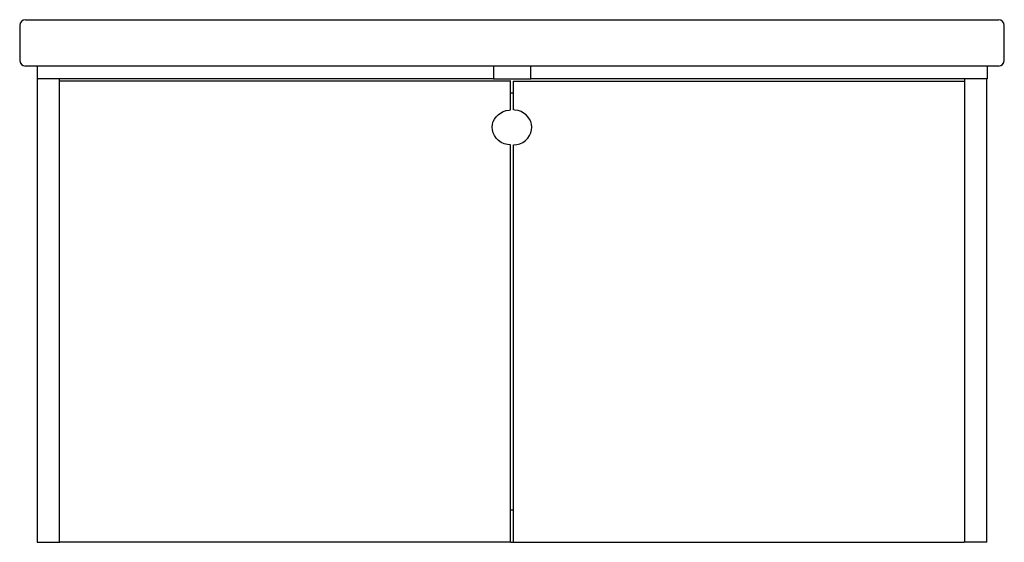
# Model space of a CAD drawing. Extents: x -0.426 to 0.424, y 0 to 0.451.
import ezdxf

# ---------------------------------------------------------------- set-up
doc = ezdxf.new("R2010")
doc.units = 0
doc.header["$MEASUREMENT"] = 0
doc.layers.add('BLOCKS', color=3, linetype='CONTINUOUS')

msp = doc.modelspace()

# ---------------------------------------------------------------- linework, layer by layer
at = {"layer": 'BLOCKS', "linetype": 'Continuous'}
for p, q in [((-0.42119, 0.451), (0.41881, 0.451)), ((-0.42619, 0.446), (-0.42619, 0.416)), ((0.42381, 0.416), (0.42381, 0.446)), ((0.41881, 0.411), (-0.42119, 0.411)), ((-0.41109, 0.411), (-0.41741, 0.411)), ((-0.41109, 0.411), (-0.41109, 0.4)), ((-0.01728, 0.411), (-0.01728, 0.4)), ((0.01511, 0.4), (0.01511, 0.411)), ((0.40891, 0.411), (0.40891, 0.4)), ((0.41503, 0.411), (0.40891, 0.411)), ((-0.41119, 0.4), (-0.41031, 0.4)), ((-0.41119, 0.4), (-0.41119, 0)), ((-0.01728, 0.4), (-0.41031, 0.4)), ((-0.39219, 0.4), (-0.39219, 0)), ((-0.01728, 0.4), (0.01511, 0.4)), ((0.40891, 0.4), (0.01511, 0.4)), ((0.38981, 0), (0.38981, 0.4)), ((0.40881, 0), (0.40881, 0.4)), ((-0.00235, 0.398), (-0.39157, 0.398)), ((-0.00235, 0.37311), (-0.00235, 0.398)), ((-0.00225, 0.398), (-0.00235, 0.398)), ((-0.0001, 0.398), (0, 0.398)), ((0, 0.37311), (0, 0.398)), ((0, 0.398), (0.38922, 0.398)), ((-0.00225, 0.388), (-0.0001, 0.388)), ((-0.00235, 0), (-0.00235, 0.34289)), ((0, 0), (0, 0.34289)), ((-0.00225, 0.028), (-0.0001, 0.028)), ((-0.41119, 0), (-0.39219, 0)), ((-0.39219, 0), (-0.39157, 0)), ((-0.00235, 0), (-0.39157, 0)), ((-0.00225, 0), (-0.00235, 0)), ((-0.00225, 0), (-0.0001, 0)), ((-0.0001, 0), (0, 0)), ((0, 0), (0.38922, 0)), ((0.38981, 0), (0.38922, 0)), ((0.40881, 0), (0.38981, 0))]:
    msp.add_line(p, q, dxfattribs=at)
at = {"layer": 'BLOCKS', "linetype": 'Continuous', "flags": 128}
for points in [[(-0.00235, 0.34289), (-0.00519, 0.34317), (-0.00794, 0.34391), (-0.01053, 0.34512), (-0.01287, 0.34675), (-0.01483, 0.34871), (-0.01641, 0.351), (-0.01748, 0.35337), (-0.0181, 0.35589), (-0.01826, 0.35831), (-0.01799, 0.36073), (-0.01734, 0.36301), (-0.01633, 0.36515), (-0.01495, 0.36715), (-0.01327, 0.3689), (-0.01122, 0.37046), (-0.00895, 0.37168), (-0.00635, 0.37258), (-0.00364, 0.37304), (-0.00235, 0.37311)], [(0, 0.34289), (0.00284, 0.34317), (0.00559, 0.34391), (0.00817, 0.34512), (0.01051, 0.34675), (0.01248, 0.34871), (0.01406, 0.351), (0.01512, 0.35337), (0.01575, 0.35589), (0.0159, 0.35831), (0.01564, 0.36073), (0.01499, 0.36301), (0.01397, 0.36515), (0.01259, 0.36715), (0.01092, 0.3689), (0.00886, 0.37046), (0.00659, 0.37168), (0.004, 0.37258), (0.00129, 0.37304), (0, 0.37311)]]:
    msp.add_lwpolyline(points, dxfattribs=at)
at = {"layer": 'BLOCKS', "linetype": 'Continuous'}
for centre, start, end in [((-0.42119, 0.446), 90, 180), ((0.41881, 0.446), 0, 90), ((-0.42119, 0.416), 180, 270), ((0.41881, 0.416), 270, 0)]:
    msp.add_arc(centre, 0.005, start, end, dxfattribs=at)

doc.saveas('drawing.dxf')
